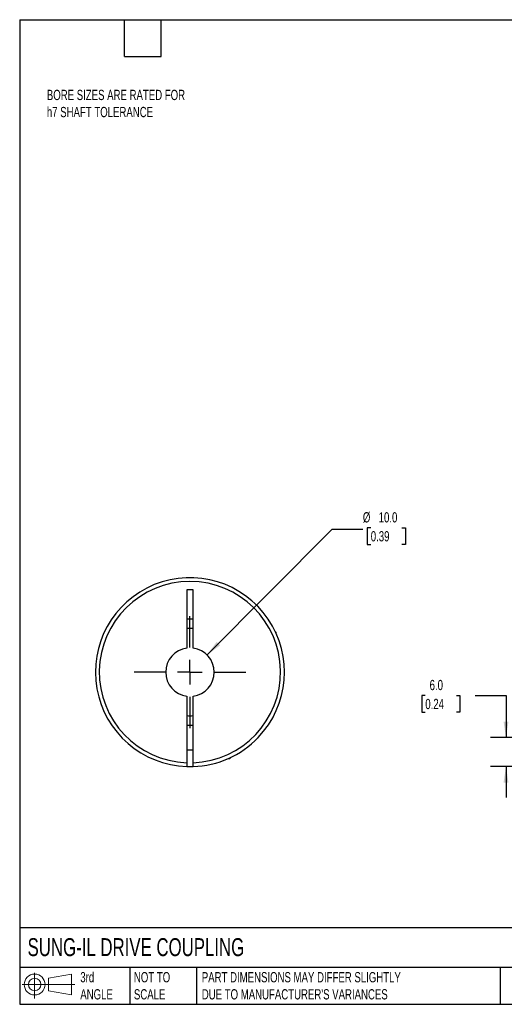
# Model space of a CAD drawing. Header units: millimetres. Extents: x 6 to 273, y 6 to 210.
# Tile 1 of 3: x 6 to 106, y 6 to 210. Entities that reach past the tile are written whole.
import ezdxf

# ---------------------------------------------------------------- set-up
doc = ezdxf.new("R2010")
doc.units = ezdxf.units.MM
doc.linetypes.add('SLD-Center', pattern=[19.05, 15.24, -1.27, 1.27, -1.27])
doc.linetypes.add('SLD-Solid', pattern=[0])
doc.layers.add('CENTER', color=40, linetype='SLD-Center')
doc.layers.add('SLD-DEFPOINTS', color=7, linetype='Continuous')
doc.layers.add('DIMENSIONS', color=140, linetype='SLD-Solid', lineweight=25)
doc.layers.add('TEXT', color=140, linetype='SLD-Solid', lineweight=25)
doc.styles.add('SLDTEXTSTYLE0', font='TXT', dxfattribs={"width": 0.7})
doc.dimstyles.new('SLDDIMSTYLE1', dxfattribs={"dimtxt": 2.158008, "dimasz": 3.302, "dimexe": 0, "dimexo": 0.0625, "dimgap": 0.539502, "dimtad": 0, "dimtih": 1, "dimtoh": 1, "dimdec": 1, "dimrnd": 1e-09, "dimzin": 4, "dimdsep": 46, "dimtxsty": 'SLDTEXTSTYLE0', "dimsah": 1, "dimcen": 0.09, "dimadec": 0, "dimazin": 1, "dimtfac": 1, "dimtdec": 1, "dimtmove": 0, "dimatfit": 0, "dimfxl": 0, "dimfrac": 2, "dimtolj": 1, "dimtzin": 12, "dimarcsym": 0})
doc.dimstyles.new('SLDDIMSTYLE5', dxfattribs={"dimtxt": 2.158008, "dimasz": 3.302, "dimexe": 0, "dimexo": 0.0625, "dimgap": 0.539502, "dimtad": 0, "dimtih": 1, "dimtoh": 1, "dimdec": 1, "dimrnd": 1e-09, "dimzin": 4, "dimdsep": 46, "dimtxsty": 'SLDTEXTSTYLE0', "dimsah": 1, "dimcen": 0, "dimadec": 0, "dimazin": 1, "dimtfac": 1, "dimtdec": 1, "dimtofl": 0, "dimtmove": 0, "dimatfit": 3, "dimfxl": 0, "dimfrac": 2, "dimtolj": 1, "dimtzin": 12, "dimarcsym": 0})

# ---------------------------------------------------------------- blocks, each defined once
blk = doc.blocks.new('Block11')
at = {"color": 7, "linetype": 'SLD-Solid', "lineweight": 18}
for p, q in [((2.59, 5.31), (2.59, 0)), ((5.48, 4.17), (10.18, 5.03)), ((5.48, 1.6), (5.48, 4.17)), ((10.18, 5.03), (10.18, 0.73)), ((0, 2.88), (10.87, 2.88)), ((5.48, 1.6), (10.18, 0.73))]:
    blk.add_line(p, q, dxfattribs=at)
for radius in [2.15, 1.29]:
    blk.add_circle((2.59, 2.88), radius, dxfattribs=at)
blk = doc.blocks.new('Block12')
at = {"layer": 'SLD-DEFPOINTS'}
blk.add_blockref('Block11', (0, 0), dxfattribs=at)
blk = doc.blocks.new('_D_1')
at = {"layer": 'DIMENSIONS'}
for p, q in [((90.02, 70.09), (89.29, 70.09)), ((89.29, 70.09), (89.29, 66.66)), ((96.43, 70.09), (97.15, 70.09)), ((97.15, 70.09), (97.15, 66.66)), ((100.32, 70.09), (106.67, 70.09)), ((106.67, 70.09), (106.67, 61.4)), ((89.29, 66.66), (90.02, 66.66)), ((97.15, 66.66), (96.43, 66.66)), ((116.2, 61.4), (103.5, 61.4)), ((118.74, 55.41), (103.5, 55.41)), ((106.67, 55.41), (106.67, 49.06))]:
    blk.add_line(p, q, dxfattribs=at)
for points in [[(106.67, 61.4), (107.18, 64.7), (106.16, 64.7)], [(106.67, 55.41), (106.16, 52.1), (107.18, 52.1)]]:
    blk.add_solid(points, dxfattribs=at)
at = {"layer": 'DIMENSIONS', "char_height": 2.117, "attachment_point": 1, "style": 'SLDTEXTSTYLE0'}
for s, insert in [('6.0', (90.91, 73.3)), ('0.24', (90.02, 69.39))]:
    blk.add_mtext(s, dxfattribs=dict(at, insert=insert))
blk = doc.blocks.new('_D_8')
at = {"layer": 'DIMENSIONS'}
for p, q in [((45, 78.44), (70.79, 104.4)), ((70.79, 104.4), (77.14, 104.4)), ((78.77, 104.7), (78.05, 104.7)), ((78.05, 104.7), (78.05, 101.27)), ((85.19, 104.7), (85.91, 104.7)), ((85.91, 104.7), (85.91, 101.27)), ((78.05, 101.27), (78.77, 101.27)), ((85.91, 101.27), (85.19, 101.27))]:
    blk.add_line(p, q, dxfattribs=at)
blk.add_solid([(45, 78.44), (47.69, 80.43), (46.97, 81.14)], dxfattribs=at)
at = {"layer": 'DIMENSIONS', "char_height": 2.117, "attachment_point": 1, "style": 'SLDTEXTSTYLE0'}
for s, insert in [('%%c', (77.14, 107.91)), ('10.0', (80.4, 107.91)), ('0.39', (78.77, 104))]:
    blk.add_mtext(s, dxfattribs=dict(at, insert=insert))
blk = doc.blocks.new('SW_CENTERMARKSYMBOL_2')
at = {"layer": 'CENTER', "color": 0}
for p, q in [((0, 5.08), (0, 11.54)), ((0, 0), (0, 2.54)), ((-5.08, 0), (-11.54, 0)), ((0, 0), (-2.54, 0)), ((0, 0), (0, -2.54)), ((0, 0), (2.54, 0)), ((5.08, 0), (11.54, 0)), ((0, -5.08), (0, -11.54))]:
    blk.add_line(p, q, dxfattribs=at)

msp = doc.modelspace()

# ---------------------------------------------------------------- linework, layer by layer
for p, q in [((42.12, 91.9), (40.82, 91.9)), ((40.82, 91.9), (40.82, 79.85)), ((42.12, 79.85), (42.12, 91.9)), ((40.82, 85.9), (42.12, 85.9)), ((59.27, 83.1), (59.07, 83.3)), ((59.27, 83.1), (59.17, 83.1)), ((59.27, 82.86), (59.27, 83.1)), ((40.82, 69.94), (40.82, 56.21)), ((42.12, 56.21), (42.12, 69.94)), ((42.12, 63.9), (40.82, 63.9)), ((55.51, 61.36), (55.61, 61.47)), ((40.82, 58.9), (42.12, 58.9)), ((49.44, 57.1), (49.67, 57.1)), ((49.67, 57.1), (49.88, 57.3)), ((49.67, 57.1), (49.67, 57.2))]:
    msp.add_line(p, q)
for radius, start, end in [(19.5, 316.1869, 268.0898), (18.7, 271.992, 268.008), (9, 85.8584, 94.1416), (5, 97.4696, 262.5304), (5, 277.4696, 82.5304), (9, 265.8584, 274.1416), (19.5, 271.9102, 316.1869), (19.5, 268.0898, 271.9102)]:
    msp.add_arc((41.47, 74.9), radius, start, end)
for points, knots in [([(57.92, 64.42), (57.99, 64.53), (58.15, 64.79), (58.36, 65.14), (58.55, 65.47), (58.68, 65.71), (58.76, 65.87), (58.77, 65.89), (58.77, 65.89)], [0, 0, 0, 0, 0.1249267, 0.3020311, 0.4790706, 0.6530965, 0.8270917, 1, 1, 1, 1]), ([(48.98, 56.9), (48.98, 56.9), (48.97, 56.89), (49.01, 56.91), (49.09, 56.95), (49.19, 56.99), (49.24, 57.01)], [0, 0, 0, 0, 0.091679, 0.389235, 0.687099, 1, 1, 1, 1]), ([(40.82, 56.21), (40.82, 56.1), (40.82, 56), (40.82, 55.8), (40.82, 55.72), (40.82, 55.49), (40.82, 55.41), (40.82, 55.41)], [0, 0, 0, 0, 0.25, 0.25, 0.5, 0.5, 1, 1, 1, 1]), ([(42.12, 55.41), (42.12, 55.41), (42.12, 55.43), (42.12, 55.51), (42.12, 55.57), (42.12, 55.79), (42.12, 56), (42.12, 56.21)], [0, 0, 0, 0, 0.25, 0.25, 0.5, 0.5, 1, 1, 1, 1])]:
    msp.add_open_spline(points, degree=3, knots=knots)
at = {"layer": 'TEXT'}
for p, q in [((6.35, 209.55), (273.05, 209.55)), ((6.35, 209.55), (6.35, 6.35)), ((27.94, 201.93), (27.94, 209.55)), ((35.56, 201.93), (35.56, 209.55)), ((27.94, 201.93), (35.56, 201.93)), ((273.05, 22.13), (6.35, 22.13)), ((273.05, 13.97), (6.35, 13.97)), ((29.04, 13.97), (29.04, 6.35)), ((42.84, 13.97), (42.84, 6.35)), ((105.48, 13.97), (105.48, 6.35)), ((6.35, 6.35), (273.05, 6.35))]:
    msp.add_line(p, q, dxfattribs=at)

# ---------------------------------------------------------------- block references
at = {"layer": 'CENTER'}
msp.add_blockref('SW_CENTERMARKSYMBOL_2', (41.47, 74.9), dxfattribs=at)
at = {"layer": 'SLD-DEFPOINTS'}
msp.add_blockref('Block12', (6.84, 7.55), dxfattribs=at)

# ---------------------------------------------------------------- texts
at = {"layer": 'TEXT', "attachment_point": 1, "style": 'SLDTEXTSTYLE0'}
for s, insert, char_height in [('BORE SIZES ARE RATED FOR^Jh7 SHAFT TOLERANCE', (11.95, 195.08), 2.1167), ('SUNG-IL DRIVE COUPLING', (7.97, 20), 3.7042), ('3rd^JANGLE', (18.85, 13), 2.117), ('NOT TO^JSCALE', (29.91, 13), 2.1167), ("PART DIMENSIONS MAY DIFFER SLIGHTLY ^JDUE TO MANUFACTURER'S VARIANCES", (43.91, 13), 2.1167)]:
    msp.add_mtext(s, dxfattribs=dict(at, insert=insert, char_height=char_height))

# ---------------------------------------------------------------- dimensions: what is measured, and where the dimension line sits
at = {"layer": 'DIMENSIONS'}
dim = msp.add_diameter_dim_2p(p1=(37.95, 71.35), p2=(45, 78.44), dimstyle='SLDDIMSTYLE5', dxfattribs=at)
dim.commit()
dim.dimension.update_dxf_attribs({"geometry": '_D_8', "text_midpoint": (81.98, 104.4), "dimtype": 163})
dim = msp.add_linear_dim(base=(106.67, 61.4), p1=(120.01, 55.41), p2=(117.47, 61.4), angle=90, dimstyle='SLDDIMSTYLE1', dxfattribs=at)
dim.commit()
dim.dimension.update_dxf_attribs({"geometry": '_D_1', "text_midpoint": (106.67, 70.09), "dimtype": 160})

doc.saveas('drawing.dxf')
